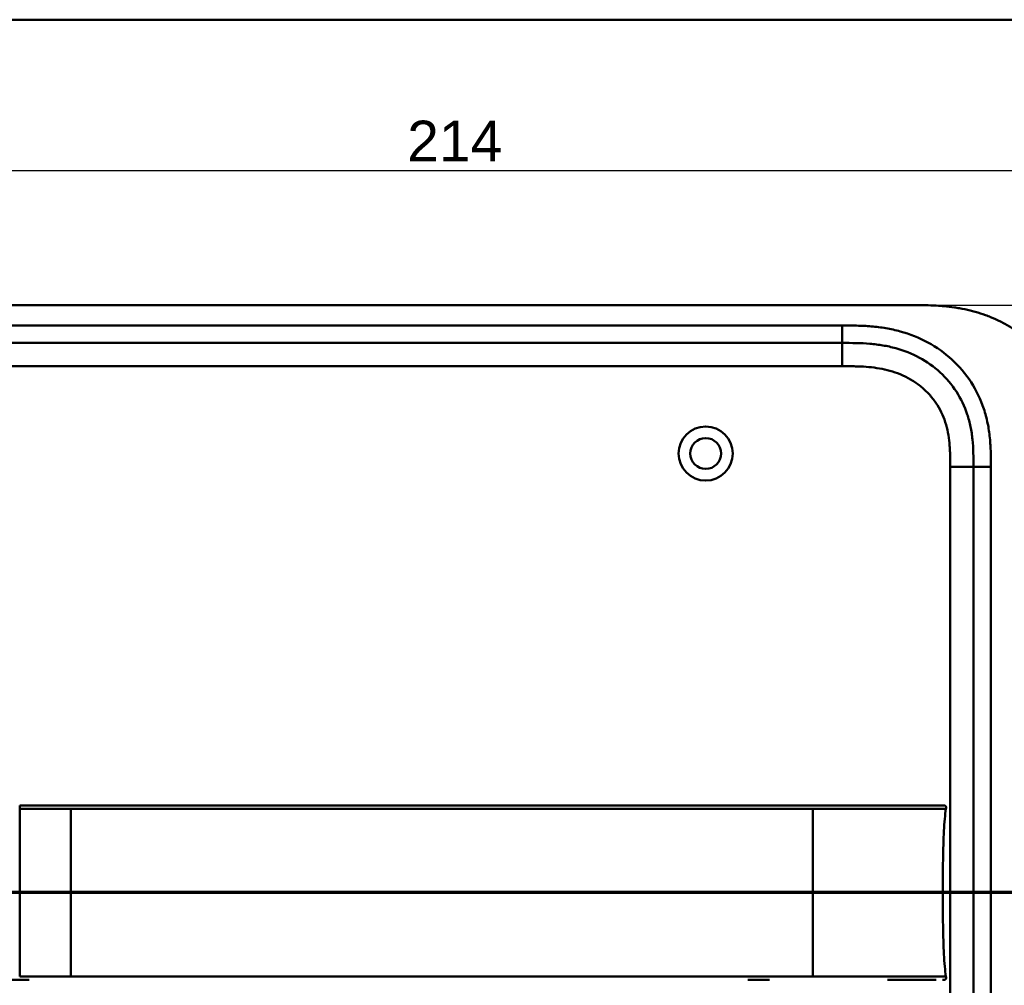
# Model space of a CAD drawing. Header units: millimetres. Extents: x 20 to 833, y 20 to 574.
# Tile 12 of 20: x 119 to 288, y 408 to 574. Entities that reach past the tile are written whole.
import ezdxf

# ---------------------------------------------------------------- set-up
doc = ezdxf.new("R2010")
doc.units = ezdxf.units.MM
doc.header["$LTSCALE"] = 2
for name, color, linetype, lineweight in [('Bemaßungen(DIN)', 7, 'Continuous', 25), ('Schnittansichtslinien(DIN)', 7, 'Continuous', 70), ('Sichtbare Kanten(DIN)', 7, 'Continuous', 50), ('Sichtbare tangentiale Kanten(DIN)', 7, 'Continuous', 50), ('Skizziergeometrie(DIN)', 7, 'Continuous', 50)]:
    doc.layers.add(name, color=color, linetype=linetype, lineweight=lineweight)
doc.styles.add('STANDARD-DIN~0', font='arial.ttf')
doc.dimstyles.new('CAD-LAN', dxfattribs={"dimscale": 2, "dimtxt": 3.5, "dimasz": 2.5, "dimexe": 3.175, "dimexo": 0, "dimgap": 0.8, "dimtad": 1, "dimrnd": 1e-08, "dimtxsty": 'STANDARD-DIN~0', "dimcen": 0.09, "dimdle": 10, "dimclrd": 250, "dimclre": 250, "dimclrt": 250, "dimadec": 0, "dimazin": 2, "dimtfac": 1, "dimtmove": 0, "dimatfit": 3, "dimfxl": 1, "dimtolj": 1, "dimtzin": 0, "dimlwd": 25, "dimlwe": 25, "dimarcsym": 0})

# ---------------------------------------------------------------- blocks, each defined once
blk = doc.blocks.new('Ränder Standardrahmen')
at = {"layer": 'Skizziergeometrie(DIN)', "flags": 128}
blk.add_lwpolyline([(10, 10), (10, 287), (410, 287), (410, 10), (10, 10)], dxfattribs=at)
blk = doc.blocks.new('*D21')
at = {"layer": 'Bemaßungen(DIN)', "color": 250, "linetype": 'Continuous', "lineweight": 25, "true_color": 0x3f3f3f, "transparency": 16777216}
for p, q in [((86.49, 498.14), (86.49, 554.36)), ((300.49, 498.14), (300.49, 554.36)), ((295.49, 548.01), (91.49, 548.01))]:
    blk.add_line(p, q, dxfattribs=at)
at = {"layer": 'Bemaßungen(DIN)', "color": 250, "linetype": 'Continuous', "true_color": 0x3f3f3f, "transparency": 16777216}
for points in [[(91.49, 548.84), (91.49, 547.18), (86.49, 548.01)], [(295.49, 548.84), (295.49, 547.18), (300.49, 548.01)]]:
    blk.add_solid(points, dxfattribs=at)
at = {"layer": 'Defpoints', "color": 0, "linetype": 'Continuous', "transparency": 16777216}
for p in [(86.49, 548.01), (86.49, 498.14), (300.49, 498.14)]:
    blk.add_point(p, dxfattribs=at)
at = {"layer": 'Bemaßungen(DIN)', "color": 250, "linetype": 'Continuous', "lineweight": 25, "true_color": 0x3f3f3f, "transparency": 16777216, "insert": (185.71, 556.64), "char_height": 7, "attachment_point": 1, "style": 'STANDARD-DIN~0'}
blk.add_mtext('\\A1;214', dxfattribs=at)
blk = doc.blocks.new('*D22')
at = {"layer": 'Bemaßungen(DIN)', "color": 250, "linetype": 'Continuous', "lineweight": 25, "true_color": 0x3f3f3f, "transparency": 16777216}
for p, q in [((273.45, 524.92), (354.57, 524.92)), ((348.22, 519.92), (348.22, 284.92)), ((273.45, 279.92), (354.57, 279.92))]:
    blk.add_line(p, q, dxfattribs=at)
at = {"layer": 'Bemaßungen(DIN)', "color": 250, "linetype": 'Continuous', "true_color": 0x3f3f3f, "transparency": 16777216}
for points in [[(347.39, 519.92), (349.06, 519.92), (348.22, 524.92)], [(347.39, 284.92), (349.06, 284.92), (348.22, 279.92)]]:
    blk.add_solid(points, dxfattribs=at)
at = {"layer": 'Defpoints', "color": 0, "linetype": 'Continuous', "transparency": 16777216}
for p in [(273.45, 524.92), (273.45, 279.92), (348.22, 279.92)]:
    blk.add_point(p, dxfattribs=at)
at = {"layer": 'Bemaßungen(DIN)', "color": 250, "linetype": 'Continuous', "lineweight": 25, "true_color": 0x3f3f3f, "transparency": 16777216, "insert": (339.47, 394.61), "char_height": 7, "attachment_point": 1, "rotation": 90, "style": 'STANDARD-DIN~0'}
blk.add_mtext('\\A1;245', dxfattribs=at)
blk = doc.blocks.new('2DTransSchnitt0')
at = {"layer": 'Schnittansichtslinien(DIN)', "linetype": 'Continuous'}
blk.add_line((164.799, 211.968), (26.864, 211.968), dxfattribs=at)

msp = doc.modelspace()

# ---------------------------------------------------------------- linework, layer by layer
at = {"layer": 'Sichtbare Kanten(DIN)'}
for p, q in [((273.4481, 524.9243), (114.5255, 524.9243)), ((260.4485, 518.4243), (115.5251, 518.4243)), ((282.9868, 307.7086), (282.9868, 497.14)), ((119.1965, 438.9371), (119.131, 438.9371)), ((247.9493, 408.9365), (244.2033, 408.9365))]:
    msp.add_line(p, q, dxfattribs=at)
for radius in [4.65, 2.65]:
    msp.add_circle((236.9868, 499.4243), radius, dxfattribs=at)
for points, knots in [([(300.4868, 498.14), (300.4869, 498.6943), (300.4864, 499.8108), (300.4532, 501.2255), (300.3761, 502.6516), (300.2727, 503.7999), (300.077, 505.2392), (299.8629, 506.3913), (299.5145, 507.825), (299.1686, 508.9638), (298.6482, 510.3686), (298.1607, 511.4741), (297.4624, 512.8244), (296.8331, 513.8758), (295.9614, 515.1456), (295.1977, 516.1224), (294.1655, 517.2867), (293.2802, 518.1698), (292.1064, 519.2061), (291.1166, 519.9786), (289.8243, 520.8679), (288.7498, 521.5165), (287.3648, 522.245), (286.2269, 522.7611), (284.7763, 523.3218), (283.5967, 523.703), (282.107, 524.0978), (280.9065, 524.3499), (279.4024, 524.5918), (278.1993, 524.7301), (276.7014, 524.845), (275.2121, 524.9087), (274.0336, 524.9219), (273.4481, 524.9243)], [0.023258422, 0.023258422, 0.023258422, 0.023258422, 0.063955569, 0.104652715, 0.125001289, 0.165698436, 0.186047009, 0.226744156, 0.247092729, 0.287789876, 0.308138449, 0.348835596, 0.369184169, 0.409881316, 0.430229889, 0.470927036, 0.491275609, 0.531972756, 0.552321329, 0.593018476, 0.613367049, 0.654064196, 0.67441277, 0.715109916, 0.73545849, 0.776155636, 0.79650421, 0.837201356, 0.85754993, 0.898247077, 0.91859565, 0.959292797, 0.999989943, 0.999989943, 0.999989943, 0.999989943]), ([(282.9868, 497.14), (282.9868, 497.94), (282.9853, 499.5239), (282.8547, 501.83), (282.5251, 504.0473), (281.7775, 506.8759), (280.2185, 510.1543), (277.3881, 513.497), (273.8041, 516.0397), (270.37, 517.402), (267.4524, 518.0394), (265.1872, 518.316), (262.8501, 518.4231), (261.254, 518.4243), (260.4485, 518.4243)], [0, 0, 0, 0, 0.24350134, 0.48700269, 0.73050403, 0.97400537, 1.46100806, 1.94801074, 2.43501343, 2.92201611, 3.16551746, 3.4090188, 3.65252014, 3.89602232, 3.89602232, 3.89602232, 3.89602232]), ([(268.2155, 438.9371), (267.7856, 438.9371), (267.3451, 438.9371), (266.8953, 438.9371), (264.3644, 438.9371), (261.6234, 438.9371), (258.8823, 438.9371), (256.633, 438.9371), (254.3621, 438.9371), (252.0922, 438.9371), (241.9884, 438.9371), (231.8389, 438.9371), (221.7164, 438.9371), (204.8079, 438.9371), (187.8822, 438.9371), (170.9694, 438.9371), (162.513, 438.9371), (154.0534, 438.9371), (145.5957, 438.9371), (141.3669, 438.9371), (137.1396, 438.9371), (132.91, 438.9371), (130.2458, 438.9371), (127.569, 438.9371), (124.9229, 438.9371), (123.3682, 438.9371), (121.8348, 438.9371), (120.2879, 438.9371), (119.9259, 438.9371), (119.5686, 438.9371), (119.1965, 438.9371)], [4.07565895, 4.07565895, 4.07565895, 4.07565895, 4.22350045, 4.22350045, 4.22350045, 5.05518551, 5.05518551, 5.05518551, 5.73767506, 5.73767506, 5.73767506, 8.77564564, 8.77564564, 8.77564564, 13.85025553, 13.85025553, 13.85025553, 16.38756047, 16.38756047, 16.38756047, 17.65621295, 17.65621295, 17.65621295, 18.45533812, 18.45533812, 18.45533812, 18.92486542, 18.92486542, 18.92486542, 19.03476242, 19.03476242, 19.03476242, 19.03476242]), ([(268.2187, 438.9371), (268.2188, 438.9371), (268.2188, 438.9371), (268.2231, 438.9371), (268.2273, 438.9371), (268.2398, 438.9371), (268.2482, 438.9371), (268.2778, 438.9371), (268.299, 438.9371), (268.3765, 438.9371), (268.4327, 438.9371), (268.7879, 438.9371), (269.0824, 438.9371), (269.5637, 438.9371), (269.7538, 438.9371), (270.0036, 438.9371), (270.0657, 438.9371), (270.1372, 438.9371), (270.1469, 438.9371), (270.1604, 438.9371), (270.1642, 438.9371), (270.1681, 438.9371), (270.1682, 438.9371), (270.1683, 438.9371)], [0, 0, 0, 0, 0.000021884, 0.000021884, 0.001422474, 0.001422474, 0.004223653, 0.004223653, 0.011314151, 0.011314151, 0.030222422, 0.030222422, 0.131115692, 0.131115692, 0.198359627, 0.198359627, 0.22076967, 0.22076967, 0.224271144, 0.224271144, 0.225671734, 0.225671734, 0.225693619, 0.225693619, 0.225693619, 0.225693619]), ([(277.6916, 438.9376), (277.6916, 438.9376), (277.6916, 438.9375), (277.6916, 438.9375), (277.6923, 438.9361), (277.6914, 438.9361), (277.6916, 438.9376), (277.6918, 438.9391), (277.6928, 438.9372), (277.6934, 438.9365), (277.694, 438.9359), (277.6942, 438.9375), (277.6949, 438.9377), (277.6955, 438.9379), (277.6965, 438.9366), (277.6972, 438.9367), (277.6976, 438.9368), (277.6979, 438.9372), (277.6983, 438.9373), (277.6987, 438.9375), (277.6992, 438.9373), (277.6997, 438.9372), (277.7007, 438.9369), (277.7016, 438.937), (277.7026, 438.9372), (277.7036, 438.9373), (277.7048, 438.9371), (277.7059, 438.9371), (277.707, 438.937), (277.7081, 438.9371), (277.7093, 438.9372), (277.7104, 438.9372), (277.7116, 438.9371), (277.7128, 438.9371), (277.714, 438.9371), (277.7152, 438.9371), (277.7163, 438.9371), (277.7175, 438.9372), (277.7187, 438.9371), (277.7199, 438.9371), (277.7211, 438.9371), (277.7223, 438.9371), (277.7236, 438.9371), (277.7248, 438.9371), (277.7261, 438.9371), (277.7273, 438.9371), (277.7286, 438.9371), (277.7299, 438.9371), (277.7312, 438.9371), (277.7324, 438.9371), (277.7337, 438.9371), (277.7351, 438.9371), (277.7364, 438.9371), (277.7378, 438.9371), (277.7391, 438.9371), (277.7542, 438.9371), (277.7543, 438.9371), (276.9043, 438.9371), (276.3119, 438.9371), (275.2645, 438.9371), (273.7545, 438.9371), (272.7375, 438.9371), (271.5232, 438.9371), (270.16, 438.9371)], [0, 0, 0, 0, 0.00251826, 0.00251826, 0.00251826, 0.09494408, 0.09494408, 0.09494408, 0.18736989, 0.18736989, 0.18736989, 0.27979571, 0.27979571, 0.27979571, 0.37222152, 0.37222152, 0.37222152, 0.41843443, 0.41843443, 0.41843443, 0.46464734, 0.46464734, 0.46464734, 0.55707315, 0.55707315, 0.55707315, 0.64949897, 0.64949897, 0.64949897, 0.74192478, 0.74192478, 0.74192478, 0.8343506, 0.8343506, 0.8343506, 0.92677641, 0.92677641, 0.92677641, 1.01920223, 1.01920223, 1.01920223, 1.11162804, 1.11162804, 1.11162804, 1.20405386, 1.20405386, 1.20405386, 1.29647967, 1.29647967, 1.29647967, 1.38890549, 1.38890549, 1.38890549, 1.4813313, 1.4813313, 1.4813313, 2.57155218, 2.57155218, 2.57155218, 3.3314242, 3.3314242, 3.3314242, 3.84324081, 3.84324081, 3.84324081, 3.84324081]), ([(277.7036, 438.9372), (277.7037, 438.9372), (277.7037, 438.9372), (277.7063, 438.9372), (277.7089, 438.9372), (277.7149, 438.9372), (277.7183, 438.9372), (277.728, 438.9372), (277.7342, 438.9372), (277.746, 438.9372), (277.7517, 438.9372), (277.7572, 438.9371)], [0, 0, 0, 0, 0.00001783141, 0.00001783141, 0.00077949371, 0.00077949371, 0.0018252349, 0.0018252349, 0.00376158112, 0.00376158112, 0.00561209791, 0.00561209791, 0.00561209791, 0.00561209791]), ([(277.71, 438.9372), (277.7101, 438.9372), (277.7102, 438.9372), (277.7104, 438.9372), (277.7106, 438.9372), (277.711, 438.9372), (277.7113, 438.9372), (277.7122, 438.9372), (277.7128, 438.9372), (277.7177, 438.9372), (277.7219, 438.9372), (277.7332, 438.9372), (277.7397, 438.9372), (277.747, 438.9371), (277.7484, 438.9371), (277.7498, 438.9371)], [0, 0, 0, 0, 0.00002221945, 0.00002221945, 0.00006665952, 0.00006665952, 0.00015554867, 0.00015554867, 0.00033339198, 0.00033339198, 0.00163428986, 0.00163428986, 0.00416480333, 0.00416480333, 0.00478012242, 0.00478012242, 0.00478012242, 0.00478012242]), ([(277.717, 438.9371), (277.7171, 438.9371), (277.7171, 438.9371), (277.7174, 438.9371), (277.7176, 438.9371), (277.7183, 438.9371), (277.7188, 438.9371), (277.7202, 438.9371), (277.7211, 438.9371), (277.7238, 438.9371), (277.7254, 438.9371), (277.7285, 438.9371), (277.7299, 438.9371), (277.7337, 438.9371), (277.736, 438.9371), (277.7395, 438.9371), (277.7408, 438.9371), (277.7421, 438.9371)], [0, 0, 0, 0, 0.00001115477, 0.00001115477, 0.00008257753, 0.00008257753, 0.00022559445, 0.00022559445, 0.00051249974, 0.00051249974, 0.00108797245, 0.00108797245, 0.00166056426, 0.00166056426, 0.00279150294, 0.00279150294, 0.00357330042, 0.00357330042, 0.00357330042, 0.00357330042]), ([(277.7206, 423.9365), (277.7206, 427.7732), (277.7647, 431.5876), (277.9154, 434.5361), (277.9922, 436.0382), (278.0986, 437.3198), (278.2554, 438.3263)], [0, 0, 0, 0, 0.308885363, 0.308885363, 0.308885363, 0.4662495, 0.4662495, 0.4662495, 0.4662495]), ([(277.7421, 438.9371), (277.7424, 438.9371), (277.7425, 438.9371), (277.7429, 438.9371), (277.743, 438.9371), (277.7435, 438.9371), (277.7438, 438.9371), (277.7444, 438.9371), (277.7448, 438.9371), (277.7479, 438.9371), (277.7498, 438.9371), (277.7546, 438.9371), (277.7564, 438.9371), (277.762, 438.9371), (277.7646, 438.9371), (277.7775, 438.9371), (277.7808, 438.9371), (277.7876, 438.9371), (277.7902, 438.937), (277.796, 438.937), (277.7992, 438.937), (277.8095, 438.9369), (277.8171, 438.9368), (277.8397, 438.9364), (277.8552, 438.936), (277.9321, 438.9328), (277.9945, 438.9267), (278.0833, 438.9009), (278.1124, 438.8893), (278.1659, 438.8584), (278.1907, 438.8385), (278.2313, 438.7916), (278.2475, 438.7642), (278.2703, 438.7069), (278.2774, 438.6764), (278.2854, 438.6156), (278.2864, 438.5848), (278.2837, 438.4778), (278.2711, 438.4019), (278.2593, 438.3264)], [0, 0, 0, 0, 0.000286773, 0.000286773, 0.000859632, 0.000859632, 0.002005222, 0.002005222, 0.004296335, 0.004296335, 0.022625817, 0.022625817, 0.031792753, 0.031792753, 0.041090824, 0.041090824, 0.04341208, 0.04341208, 0.044565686, 0.044565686, 0.045719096, 0.045719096, 0.048030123, 0.048030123, 0.052621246, 0.052621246, 0.071137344, 0.071137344, 0.080378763, 0.080378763, 0.08967939, 0.08967939, 0.098967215, 0.098967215, 0.108192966, 0.108192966, 0.11738064, 0.11738064, 0.140309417, 0.140309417, 0.140309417, 0.140309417]), ([(277.7206, 423.9365), (277.7206, 420.0997), (277.7647, 416.2852), (277.9154, 413.3367), (277.9922, 411.835), (278.0986, 410.5537), (278.2553, 409.5473)], [0, 0, 0, 0, 0.308890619, 0.308890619, 0.308890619, 0.466215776, 0.466215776, 0.466215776, 0.466215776]), ([(278.2592, 409.5472), (278.2752, 409.4447), (278.2939, 409.3399), (278.2794, 409.2103), (278.2743, 409.1839), (278.2596, 409.1383), (278.251, 409.1184), (278.2299, 409.0819), (278.2174, 409.065), (278.1887, 409.0347), (278.1725, 409.0213), (278.1201, 408.9865), (278.0798, 408.9706), (277.9989, 408.9498), (277.9574, 408.9442), (277.8971, 408.9394), (277.8783, 408.9385), (277.8452, 408.9373), (277.8308, 408.937), (277.812, 408.9367), (277.807, 408.9367), (277.7978, 408.9366), (277.7935, 408.9366), (277.7862, 408.9365), (277.7832, 408.9365), (277.7707, 408.9365), (277.7672, 408.9365), (277.7581, 408.9365), (277.7558, 408.9365), (277.7501, 408.9365), (277.7481, 408.9365), (277.7449, 408.9365), (277.7444, 408.9365), (277.7433, 408.9365), (277.7432, 408.9365), (277.7422, 408.9365), (277.7421, 408.9365), (277.7419, 408.9365), (277.7419, 408.9365), (277.7417, 408.9365)], [0, 0, 0, 0, 0.031127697, 0.031127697, 0.039115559, 0.039115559, 0.045517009, 0.045517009, 0.051765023, 0.051765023, 0.058012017, 0.058012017, 0.070632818, 0.070632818, 0.083103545, 0.083103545, 0.088763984, 0.088763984, 0.093022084, 0.093022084, 0.094582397, 0.094582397, 0.096154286, 0.096154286, 0.097721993, 0.097721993, 0.104095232, 0.104095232, 0.116528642, 0.116528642, 0.135146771, 0.135146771, 0.138637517, 0.138637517, 0.140189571, 0.140189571, 0.140286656, 0.140286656, 0.140336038, 0.140336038, 0.140336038, 0.140336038]), ([(120.7448, 408.9365), (120.7446, 408.9365), (120.7445, 408.9365), (120.7439, 408.9365), (120.7436, 408.9365), (120.7426, 408.9365), (120.7419, 408.9365), (120.7398, 408.9365), (120.7384, 408.9365), (120.7342, 408.9365), (120.7314, 408.9365), (120.7231, 408.9365), (120.7176, 408.9365), (120.7009, 408.9365), (120.6898, 408.9365), (120.6541, 408.9365), (120.6295, 408.9365), (120.5393, 408.9365), (120.4738, 408.9365), (120.0587, 408.9365), (119.7095, 408.9365), (118.9854, 408.9364), (118.6133, 408.9367), (117.8898, 408.9402), (117.5474, 408.9428), (117.2023, 408.9465)], [0, 0, 0, 0, 0.000052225, 0.000052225, 0.00015665, 0.00015665, 0.000365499, 0.000365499, 0.000783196, 0.000783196, 0.001618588, 0.001618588, 0.003289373, 0.003289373, 0.006630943, 0.006630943, 0.014030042, 0.014030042, 0.033761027, 0.033761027, 0.138998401, 0.138998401, 0.252205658, 0.252205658, 0.356983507, 0.356983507, 0.356983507, 0.356983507]), ([(275.2989, 408.9365), (274.7844, 408.9365), (274.3244, 408.9365), (273.7553, 408.9365), (273.7552, 408.9365), (273.7551, 408.9365), (273.755, 408.9365), (273.7547, 408.9365), (273.7545, 408.9365), (273.7536, 408.9365), (273.7528, 408.9365), (273.7362, 408.9365), (273.7204, 408.9365), (273.6832, 408.9365), (273.6619, 408.9365), (273.5834, 408.9365), (273.5257, 408.9365), (273.3116, 408.9365), (273.1513, 408.9365), (272.9318, 408.9365), (272.8764, 408.9365), (271.6887, 408.9365), (270.3367, 408.9365), (268.6945, 408.9365), (268.5143, 408.9365), (268.2983, 408.9365), (268.2642, 408.9365), (268.2268, 408.9365), (268.2235, 408.9365), (268.22, 408.9365), (268.2198, 408.9365), (268.2193, 408.9365), (268.2192, 408.9365), (268.219, 408.9365), (268.2189, 408.9365), (268.2188, 408.9365), (268.2187, 408.9365), (268.2187, 408.9365)], [0, 0, 0, 0, 0.28884341, 0.28884341, 0.28885548, 0.28885548, 0.28890375, 0.28890375, 0.28900029, 0.28900029, 0.28938644, 0.28938644, 0.29720609, 0.29720609, 0.3076323, 0.3076323, 0.33543646, 0.33543646, 0.40959904, 0.40959904, 0.43431367, 0.43431367, 0.93521872, 0.93521872, 0.99622423, 0.99622423, 1.00766078, 1.00766078, 1.00873295, 1.00873295, 1.00882949, 1.00882949, 1.00887776, 1.00887776, 1.0089019, 1.0089019, 1.00891396, 1.00891396, 1.00891396, 1.00891396]), ([(276.5694, 408.9365), (276.5694, 408.9365), (276.5694, 408.9365), (276.5693, 408.9365), (276.5692, 408.9365), (276.5691, 408.9365), (276.5689, 408.9365), (276.5684, 408.9365), (276.568, 408.9365), (276.5666, 408.9365), (276.5657, 408.9365), (276.5632, 408.9365), (276.5615, 408.9365), (276.5417, 408.9365), (276.5234, 408.9365), (276.4799, 408.9365), (276.4546, 408.9365), (276.3601, 408.9365), (276.288, 408.9365), (276.1117, 408.9365), (276.0047, 408.9365), (275.8537, 408.9365), (275.8153, 408.9365), (275.6782, 408.9365), (275.5759, 408.9365), (275.4289, 408.9365), (275.3883, 408.9365), (275.3314, 408.9365), (275.3159, 408.9365), (275.2997, 408.9365), (275.2993, 408.9365), (275.2989, 408.9365), (275.2989, 408.9365), (275.2989, 408.9365)], [0, 0, 0, 0, 0.000028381, 0.000028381, 0.000085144, 0.000085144, 0.000198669, 0.000198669, 0.000652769, 0.000652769, 0.00156097, 0.00156097, 0.003285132, 0.003285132, 0.021676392, 0.021676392, 0.04619826, 0.04619826, 0.111597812, 0.111597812, 0.198808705, 0.198808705, 0.227872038, 0.227872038, 0.300542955, 0.300542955, 0.327789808, 0.327789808, 0.338007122, 0.338007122, 0.338246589, 0.338246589, 0.33826078, 0.33826078, 0.33826078, 0.33826078]), ([(277.8516, 408.9376), (277.8253, 408.936), (277.7989, 408.9354), (277.752, 408.9349), (277.7313, 408.935), (277.7051, 408.9352), (277.6991, 408.9353), (277.6929, 408.9353), (277.6926, 408.9353), (277.6922, 408.9353), (277.692, 408.9353), (277.6918, 408.9353)], [0.159826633, 0.159826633, 0.159826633, 0.159826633, 0.1677479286, 0.1677479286, 0.1740162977, 0.1740162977, 0.1758965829, 0.1758965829, 0.175984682, 0.175984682, 0.176039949, 0.176039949, 0.176039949, 0.176039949]), ([(277.7571, 408.9365), (277.7532, 408.9364), (277.7493, 408.9364), (277.7324, 408.9364), (277.7184, 408.9364), (277.7041, 408.9364), (277.704, 408.9364), (277.7037, 408.9364), (277.7036, 408.9364), (277.7035, 408.9364), (277.7035, 408.9364), (277.7035, 408.9364)], [0.10636808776, 0.10636808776, 0.10636808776, 0.10636808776, 0.10766244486, 0.10766244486, 0.11187808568, 0.11187808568, 0.11193288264, 0.11193288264, 0.11195343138, 0.11195343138, 0.11196498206, 0.11196498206, 0.11196498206, 0.11196498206]), ([(277.7497, 408.9365), (277.7439, 408.9364), (277.7377, 408.9364), (277.7281, 408.9364), (277.7256, 408.9364), (277.7204, 408.9364), (277.7176, 408.9364), (277.7137, 408.9364), (277.7125, 408.9364), (277.711, 408.9364), (277.7108, 408.9364), (277.7103, 408.9364), (277.7102, 408.9364), (277.71, 408.9364), (277.7099, 408.9364), (277.7099, 408.9364)], [0.09549746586, 0.09549746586, 0.09549746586, 0.09549746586, 0.09806839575, 0.09806839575, 0.09893664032, 0.09893664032, 0.09978859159, 0.09978859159, 0.10014190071, 0.10014190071, 0.10023007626, 0.10023007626, 0.1002741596, 0.1002741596, 0.10028518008, 0.10028518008, 0.10028518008, 0.10028518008])]:
    msp.add_open_spline(points, degree=3, knots=knots, dxfattribs=at)
for points in [[(277.6914, 438.9377), (277.6926, 438.9377), (277.6937, 438.9377), (277.6948, 438.9377)], [(277.6914, 438.9372), (277.6915, 438.9371), (277.6915, 438.9371), (277.6916, 438.9371)], [(277.6952, 438.9377), (277.7166, 438.9376), (277.7387, 438.9375), (277.7613, 438.9371)]]:
    msp.add_open_spline(points, degree=3, dxfattribs=at)
msp.add_rational_spline([(278.2553, 409.5473), (278.2554, 409.5473), (278.2555, 409.5473), (278.2556, 409.5473), (278.258, 409.5473), (278.2591, 409.5472), (278.2592, 409.5472)], [1, 1, 1, 1, 1.08010131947, 1.12345282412, 1.13005451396], degree=3, knots=[0, 0, 0, 0, 0.005671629, 0.005671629, 0.005671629, 0.11634156, 0.11634156, 0.11634156, 0.11634156], dxfattribs=at)
at = {"layer": 'Sichtbare tangentiale Kanten(DIN)'}
for p, q in [((115.5251, 521.4243), (260.4485, 521.4243)), ((260.4485, 518.4243), (260.4485, 521.4243)), ((260.4488, 514.4243), (260.4488, 518.4243)), ((260.4488, 514.4243), (115.5248, 514.4243)), ((278.9868, 307.7086), (278.9868, 497.1399)), ((278.9868, 497.1399), (282.9868, 497.1399)), ((285.9868, 497.14), (282.9868, 497.14)), ((285.9868, 497.14), (285.9868, 307.7086)), ((119.1376, 438.3266), (119.1305, 438.3266)), ((127.9188, 423.9365), (255.3923, 423.9365))]:
    msp.add_line(p, q, dxfattribs=at)
for points, knots in [([(260.4485, 521.4243), (261.254, 521.4243), (262.9009, 521.4234), (265.4246, 521.3096), (267.9468, 521.0027), (271.2635, 520.2801), (275.2421, 518.7059), (279.4334, 515.7346), (282.7665, 511.8021), (284.6044, 507.9333), (285.4713, 504.6438), (285.8449, 502.1207), (285.9859, 499.587), (285.9869, 497.94), (285.9868, 497.14)], [0, 0, 0, 0, 0.24350278, 0.48700412, 0.73050547, 0.97400681, 1.46100949, 1.94801218, 2.43501487, 2.92201755, 3.16551889, 3.40902024, 3.65252158, 3.89602292, 3.89602292, 3.89602292, 3.89602292]), ([(278.9868, 497.1399), (278.9868, 497.3752), (278.9868, 497.6106), (278.9863, 497.8459), (278.986, 497.9897), (278.9852, 498.1334), (278.9841, 498.2771), (278.9836, 498.349), (278.983, 498.4209), (278.9823, 498.4928), (278.9809, 498.6365), (278.9789, 498.7802), (278.9763, 498.9239), (278.9749, 499.0001), (278.9734, 499.0763), (278.9717, 499.1525), (278.97, 499.2287), (278.968, 499.3048), (278.9659, 499.381), (278.9616, 499.5333), (278.9566, 499.6856), (278.9501, 499.8436), (278.9375, 500.1518), (278.9215, 500.446), (278.8993, 500.7506), (278.8988, 500.7581), (278.8982, 500.7656), (278.8977, 500.7731), (278.8522, 501.3899), (278.786, 501.979), (278.6896, 502.5681), (278.6882, 502.5769), (278.6867, 502.5858), (278.6853, 502.5947), (278.5871, 503.1885), (278.4583, 503.7756), (278.2923, 504.3535), (278.2911, 504.3578), (278.2899, 504.362), (278.2887, 504.3662), (278.1192, 504.9545), (277.9096, 505.5375), (277.6627, 506.0967), (277.4134, 506.6612), (277.12, 507.2151), (276.7909, 507.7399), (276.4598, 508.2678), (276.0867, 508.776), (275.6825, 509.2506), (275.2773, 509.7263), (274.8331, 510.1772), (274.3637, 510.5912), (273.8958, 511.0039), (273.3969, 511.3853), (272.8762, 511.7303), (272.3564, 512.0748), (271.8117, 512.3851), (271.2525, 512.6578), (270.6935, 512.9304), (270.1127, 513.169), (269.5262, 513.3702), (269.5228, 513.3713), (269.5194, 513.3725), (269.516, 513.3737), (268.9364, 513.5721), (268.34, 513.738), (267.7408, 513.8721), (267.7355, 513.8733), (267.7301, 513.8745), (267.7248, 513.8757), (267.1352, 514.0071), (266.5429, 514.1081), (265.9428, 514.1855), (265.9335, 514.1867), (265.9243, 514.1879), (265.915, 514.1891), (265.3219, 514.2648), (264.734, 514.3166), (264.1167, 514.3527), (264.1093, 514.3531), (264.1019, 514.3535), (264.0945, 514.354), (263.789, 514.3716), (263.4948, 514.3843), (263.1935, 514.3942), (262.8836, 514.4044), (262.5751, 514.4111), (262.2674, 514.4156), (261.6589, 514.4244), (261.0536, 514.4244), (260.4488, 514.4243)], [0, 0, 0, 0, 0.07060207, 0.07060207, 0.07060207, 0.11373454, 0.11373454, 0.11373454, 0.13530078, 0.13530078, 0.13530078, 0.17843325, 0.17843325, 0.17843325, 0.20129346, 0.20129346, 0.20129346, 0.22415366, 0.22415366, 0.22415366, 0.26987408, 0.26987408, 0.26987408, 0.35911937, 0.35911937, 0.35911937, 0.36131491, 0.36131491, 0.36131491, 0.54166811, 0.54166811, 0.54166811, 0.54438603, 0.54438603, 0.54438603, 0.72618446, 0.72618446, 0.72618446, 0.72751094, 0.72751094, 0.72751094, 0.91259961, 0.91259961, 0.91259961, 1.09946464, 1.09946464, 1.09946464, 1.28744241, 1.28744241, 1.28744241, 1.47585283, 1.47585283, 1.47585283, 1.66365172, 1.66365172, 1.66365172, 1.85112331, 1.85112331, 1.85112331, 2.0385317, 2.0385317, 2.0385317, 2.03961629, 2.03961629, 2.03961629, 2.22474234, 2.22474234, 2.22474234, 2.22639223, 2.22639223, 2.22639223, 2.40854299, 2.40854299, 2.40854299, 2.41135265, 2.41135265, 2.41135265, 2.59141614, 2.59141614, 2.59141614, 2.59357867, 2.59357867, 2.59357867, 2.68283781, 2.68283781, 2.68283781, 2.77462091, 2.77462091, 2.77462091, 2.95612724, 2.95612724, 2.95612724, 2.95612724]), ([(119.1965, 438.9371), (119.1663, 438.9371), (119.1422, 438.8874), (119.1364, 438.6996), (119.1332, 438.5986), (119.1351, 438.4686), (119.1376, 438.3266)], [0, 0, 0, 0, 0.6504188, 0.6504188, 0.6504188, 1, 1, 1, 1]), ([(127.9188, 438.3263), (127.7543, 438.3263), (127.5882, 438.3263), (127.4237, 438.3263), (127.2211, 438.3263), (127.0193, 438.3263), (126.7987, 438.3264), (126.3994, 438.3264), (126.0523, 438.3265), (125.7143, 438.3265), (125.6868, 438.3265), (125.6562, 438.3265), (125.6246, 438.3265), (125.2691, 438.3265), (124.9382, 438.3265), (124.6016, 438.3264), (124.2374, 438.3264), (123.8768, 438.3264), (123.5139, 438.3263), (123.152, 438.3263), (122.7911, 438.3262), (122.4361, 438.3262), (122.3315, 438.3262), (122.2246, 438.3262), (122.1166, 438.3262), (121.8554, 438.3262), (121.5979, 438.3262), (121.3382, 438.3262), (120.9684, 438.3263), (120.6021, 438.3263), (120.2353, 438.3264), (119.8665, 438.3264), (119.499, 438.3265), (119.1376, 438.3266)], [0, 0, 0, 0, 0.049368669, 0.049368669, 0.049368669, 0.110141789, 0.110141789, 0.110141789, 0.220143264, 0.220143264, 0.220143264, 0.2290985, 0.2290985, 0.2290985, 0.329989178, 0.329989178, 0.329989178, 0.439161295, 0.439161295, 0.439161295, 0.548038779, 0.548038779, 0.548038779, 0.580098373, 0.580098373, 0.580098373, 0.657687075, 0.657687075, 0.657687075, 0.768181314, 0.768181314, 0.768181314, 0.87925552, 0.87925552, 0.87925552, 0.87925552]), ([(223.5247, 438.3263), (204.9457, 438.3263), (186.3511, 438.3263), (167.7767, 438.3263), (155.6419, 438.3263), (143.5085, 438.3264), (131.3738, 438.3263), (130.2223, 438.3263), (129.0707, 438.3263), (127.9188, 438.3263)], [3.18678775, 3.18678775, 3.18678775, 3.18678775, 8.76053769, 8.76053769, 8.76053769, 12.40191941, 12.40191941, 12.40191941, 12.74746294, 12.74746294, 12.74746294, 12.74746294]), ([(255.3923, 438.3264), (254.0643, 438.3264), (252.7362, 438.3263), (251.4082, 438.3263), (250.8588, 438.3263), (250.3095, 438.3263), (249.7601, 438.3263), (248.983, 438.3263), (248.2059, 438.3263), (247.4287, 438.3263), (247.0177, 438.3263), (246.6066, 438.3263), (246.1956, 438.3263), (245.2783, 438.3263), (244.3611, 438.3263), (243.4438, 438.3263), (236.8041, 438.3264), (230.1644, 438.3258), (223.5247, 438.3263)], [0.00000001, 0.00000001, 0.00000001, 0.00000001, 0.39841273, 0.39841273, 0.39841273, 0.55746749, 0.55746749, 0.55746749, 0.79636625, 0.79636625, 0.79636625, 0.91343211, 0.91343211, 0.91343211, 1.19486152, 1.19486152, 1.19486152, 3.18678775, 3.18678775, 3.18678775, 3.18678775]), ([(119.1305, 423.9365), (120.4847, 423.9365), (121.8666, 423.9365), (123.4262, 423.9365), (124.9857, 423.9365), (126.4529, 423.9365), (127.9188, 423.9365)], [0, 0, 0, 0, 0.440383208, 0.440383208, 0.440383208, 0.880766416, 0.880766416, 0.880766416, 0.880766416]), ([(255.3923, 423.9365), (256.462, 423.9365), (257.5328, 423.9365), (258.6747, 423.9365), (259.8165, 423.9365), (260.8191, 423.9365), (261.6826, 423.9365), (263.4094, 423.9365), (264.8147, 423.9365), (266.1375, 423.9365), (271.4287, 423.9365), (275.0514, 423.9365), (276.665, 423.9365), (277.0684, 423.9365), (277.3514, 423.9365), (277.5262, 423.9365), (277.6136, 423.9365), (277.6756, 423.9365), (277.7038, 423.9365), (277.7319, 423.9365), (277.7256, 423.9365), (277.7206, 423.9365)], [0, 0, 0, 0, 0.24064759, 0.24064759, 0.24064759, 0.48129519, 0.48129519, 0.48129519, 0.96259037, 0.96259037, 0.96259037, 2.88777112, 2.88777112, 2.88777112, 3.3690663, 3.3690663, 3.3690663, 3.60971389, 3.60971389, 3.60971389, 3.85036149, 3.85036149, 3.85036149, 3.85036149]), ([(127.9188, 409.5473), (127.7496, 409.5473), (127.5792, 409.5473), (127.4099, 409.5473), (127.2118, 409.5473), (127.0143, 409.5473), (126.7985, 409.5472), (126.3986, 409.5472), (126.0512, 409.5471), (125.7123, 409.5471), (125.6794, 409.5471), (125.6428, 409.5471), (125.6052, 409.5471), (125.2562, 409.5471), (124.9307, 409.5471), (124.5994, 409.5472), (124.2345, 409.5472), (123.8731, 409.5472), (123.5096, 409.5473), (123.1474, 409.5473), (122.7863, 409.5474), (122.4294, 409.5474), (122.2914, 409.5474), (122.1502, 409.5474), (122.0092, 409.5474), (121.7833, 409.5474), (121.5603, 409.5474), (121.3343, 409.5474), (120.963, 409.5473), (120.596, 409.5473), (120.225, 409.5472), (119.8628, 409.5472), (119.4979, 409.547), (119.1468, 409.547), (119.1374, 409.547), (119.1342, 409.547), (119.1305, 409.547)], [0, 0, 0, 0, 0.050780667, 0.050780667, 0.050780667, 0.110202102, 0.110202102, 0.110202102, 0.220276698, 0.220276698, 0.220276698, 0.230952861, 0.230952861, 0.230952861, 0.330229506, 0.330229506, 0.330229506, 0.439580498, 0.439580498, 0.439580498, 0.548541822, 0.548541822, 0.548541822, 0.590634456, 0.590634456, 0.590634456, 0.6580998, 0.6580998, 0.6580998, 0.768905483, 0.768905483, 0.768905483, 0.877084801, 0.877084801, 0.877084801, 0.879974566, 0.879974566, 0.879974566, 0.879974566]), ([(223.5247, 409.5473), (196.9672, 409.5473), (170.4098, 409.5472), (143.8523, 409.5473), (142.4743, 409.5473), (141.0963, 409.5473), (139.7183, 409.5473), (138.4408, 409.5473), (137.1633, 409.5473), (135.8858, 409.5473), (133.2302, 409.5473), (130.5745, 409.5472), (127.9188, 409.5473)], [3.18679004, 3.18679004, 3.18679004, 3.18679004, 11.15409943, 11.15409943, 11.15409943, 11.57114872, 11.57114872, 11.57114872, 11.95075591, 11.95075591, 11.95075591, 12.74746294, 12.74746294, 12.74746294, 12.74746294]), ([(255.3923, 409.5472), (254.0643, 409.5472), (252.7362, 409.5473), (251.4082, 409.5473), (250.8561, 409.5473), (250.3039, 409.5473), (249.7518, 409.5473), (248.9774, 409.5473), (248.2031, 409.5473), (247.4287, 409.5473), (247.0165, 409.5473), (246.6042, 409.5473), (246.192, 409.5473), (245.2759, 409.5473), (244.3599, 409.5473), (243.4438, 409.5473), (236.8041, 409.5472), (230.1644, 409.5478), (223.5247, 409.5473)], [0, 0, 0, 0, 0.3984119, 0.3984119, 0.3984119, 0.55836102, 0.55836102, 0.55836102, 0.7963648, 0.7963648, 0.7963648, 0.91378516, 0.91378516, 0.91378516, 1.19486018, 1.19486018, 1.19486018, 3.18679004, 3.18679004, 3.18679004, 3.18679004])]:
    msp.add_open_spline(points, degree=3, knots=knots, dxfattribs=at)
for points, degree in [([(119.1305, 423.9371), (119.1305, 427.4118), (119.1305, 430.8865), (119.1305, 434.0365), (119.1305, 436.5372), (119.1305, 438.3266)], 5), ([(127.9188, 438.3263), (127.9188, 436.5369), (127.9188, 434.0362), (127.9188, 430.8863), (127.9188, 427.4117), (127.9188, 423.9371)], 5), ([(255.3923, 438.3263), (255.3923, 436.537), (255.3923, 434.0363), (255.3923, 430.8861), (255.3923, 427.4113), (255.3923, 423.9365)], 5), ([(114.2264, 423.9365), (115.7398, 423.9365), (117.3503, 423.9365), (119.1305, 423.9365)], 3), ([(119.1305, 423.9365), (119.1305, 420.4618), (119.1305, 416.9871), (119.1305, 413.8371), (119.1305, 411.3364), (119.1305, 409.547)], 5), ([(127.9188, 409.5473), (127.9188, 411.3367), (127.9188, 413.8374), (127.9188, 416.9873), (127.9188, 420.4619), (127.9188, 423.9365)], 5), ([(255.3923, 409.5473), (255.3923, 411.3367), (255.3923, 413.8374), (255.3923, 416.9873), (255.3923, 420.4619), (255.3923, 423.9365)], 5)]:
    msp.add_open_spline(points, degree=degree, dxfattribs=at)
for points, weights, knots in [([(278.2593, 438.3264), (278.2594, 438.3264), (278.258, 438.3265), (278.2547, 438.3266), (278.2462, 438.3266), (278.225, 438.3264), (278.19, 438.3263), (278.138, 438.3261), (278.0533, 438.3262), (277.9333, 438.3264), (277.8526, 438.3266), (277.7553, 438.3268), (277.6411, 438.3269), (277.3004, 438.3274), (276.8027, 438.3278), (276.1436, 438.3283), (275.7887, 438.3285), (275.3873, 438.3287), (274.9399, 438.3289), (274.4863, 438.3291), (273.9864, 438.3292), (273.4414, 438.3292), (273.368, 438.3292), (273.2937, 438.3292), (273.2186, 438.3292), (272.7379, 438.3292), (272.225, 438.3292), (271.681, 438.3291), (271.0545, 438.3289), (270.388, 438.3288), (269.683, 438.3285), (268.9858, 438.3283), (268.2518, 438.3281), (267.481, 438.3278), (266.7364, 438.3276), (265.9568, 438.3273), (265.1399, 438.3271), (264.858, 438.327), (264.5714, 438.327), (264.2797, 438.3269), (264.167, 438.3269), (264.0535, 438.3269), (263.9392, 438.3268), (263.5451, 438.3267), (263.1412, 438.3267), (262.7263, 438.3266), (262.3311, 438.3266), (261.9247, 438.3265), (261.5057, 438.3265), (261.1114, 438.3264), (260.704, 438.3264), (260.281, 438.3264), (259.8903, 438.3263), (259.4832, 438.3263), (259.0551, 438.3263), (258.6716, 438.3263), (258.2654, 438.3263), (257.8294, 438.3263), (257.4632, 438.3263), (257.0619, 438.3263), (256.6048, 438.3263), (256.3125, 438.3263), (255.9721, 438.3263), (255.3923, 438.3263)], [1.13005371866, 1.13784194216, 1.09449070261, 1, 1.01564352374, 1.01564352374, 1, 1.00924441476, 1.00924441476, 1, 1.00150609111, 1.00150609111, 1, 1.00280370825, 1.00280370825, 1, 0.999526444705, 0.999526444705, 1, 0.999153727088, 0.999153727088, 1, 0.999983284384, 0.999983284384, 1, 0.999331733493, 0.999331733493, 1, 0.999344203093, 0.999344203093, 1, 0.999922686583, 0.999922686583, 1, 1.00094812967, 1.00094812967, 1, 1.00026108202, 1.00026108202, 1, 1.00005099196, 1.00005099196, 1, 1.00084821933, 1.00084821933, 1, 1.00131563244, 1.00131563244, 1, 1.00209471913, 1.00209471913, 1, 1.00365509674, 1.00365509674, 1, 1.00586622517, 1.00586622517, 1, 1.01725442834, 1.01725442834, 1, 1.18725223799, 1.18725223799, 1], [0.11634103, 0.11634103, 0.11634103, 0.11634103, 0.24689215, 0.24689215, 0.24689215, 0.48536654, 0.48536654, 0.48536654, 0.77973673, 0.77973673, 0.77973673, 0.96449694, 0.96449694, 0.96449694, 1.46283006, 1.46283006, 1.46283006, 1.71454508, 1.71454508, 1.71454508, 1.96377332, 1.96377332, 1.96377332, 1.99700179, 1.99700179, 1.99700179, 2.20977129, 2.20977129, 2.20977129, 2.45521937, 2.45521937, 2.45521937, 2.70224381, 2.70224381, 2.70224381, 2.94985386, 2.94985386, 2.94985386, 3.03863113, 3.03863113, 3.03863113, 3.07332884, 3.07332884, 3.07332884, 3.19662312, 3.19662312, 3.19662312, 3.31977087, 3.31977087, 3.31977087, 3.44275418, 3.44275418, 3.44275418, 3.56555254, 3.56555254, 3.56555254, 3.68819301, 3.68819301, 3.68819301, 3.81066732, 3.81066732, 3.81066732, 3.931916, 3.931916, 3.931916, 3.931916]), ([(278.2592, 409.5472), (278.2593, 409.5471), (278.2579, 409.5471), (278.2546, 409.547), (278.2461, 409.5469), (278.2249, 409.5472), (278.1899, 409.5473), (278.1379, 409.5475), (278.053, 409.5474), (277.9329, 409.5471), (277.8522, 409.547), (277.7551, 409.5468), (277.641, 409.5467), (277.3003, 409.5462), (276.8026, 409.5458), (276.1435, 409.5453), (275.7886, 409.5451), (275.3872, 409.5448), (274.9398, 409.5447), (274.4862, 409.5445), (273.9863, 409.5444), (273.4414, 409.5444), (273.3679, 409.5444), (273.2937, 409.5444), (273.2186, 409.5444), (272.7379, 409.5444), (272.225, 409.5444), (271.6809, 409.5445), (271.0544, 409.5446), (270.388, 409.5448), (269.683, 409.545), (268.9858, 409.5453), (268.2518, 409.5455), (267.481, 409.5458), (266.7364, 409.546), (265.9568, 409.5462), (265.1399, 409.5465), (264.8589, 409.5465), (264.5732, 409.5466), (264.2825, 409.5467), (264.1688, 409.5467), (264.0544, 409.5467), (263.9391, 409.5468), (263.5451, 409.5468), (263.1411, 409.5469), (262.7263, 409.547), (262.3311, 409.547), (261.9247, 409.5471), (261.5056, 409.5471), (261.1114, 409.5472), (260.704, 409.5472), (260.281, 409.5472), (259.8903, 409.5473), (259.4832, 409.5473), (259.0551, 409.5473), (258.6716, 409.5473), (258.2654, 409.5473), (257.8294, 409.5473), (257.4632, 409.5473), (257.0619, 409.5473), (256.6048, 409.5473), (256.3125, 409.5473), (255.9721, 409.5473), (255.3923, 409.5472)], [1.13005451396, 1.13784212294, 1.09449061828, 1, 1.01564349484, 1.01564349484, 1, 1.00925616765, 1.00925616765, 1, 1.00150118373, 1.00150118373, 1, 1.00280379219, 1.00280379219, 1, 0.999526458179, 0.999526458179, 1, 0.99915374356, 0.99915374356, 1, 0.9999832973, 0.9999832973, 1, 0.99933166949, 0.99933166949, 1, 0.999344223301, 0.999344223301, 1, 0.999922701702, 0.999922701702, 1, 1.00094814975, 1.00094814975, 1, 1.00025925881, 1.00025925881, 1, 1.0000518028, 1.0000518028, 1, 1.00084824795, 1.00084824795, 1, 1.00131558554, 1.00131558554, 1, 1.00209490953, 1.00209490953, 1, 1.00365462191, 1.00365462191, 1, 1.00586740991, 1.00586740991, 1, 1.01725389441, 1.01725389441, 1, 1.18722739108, 1.18722739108, 1], [0.11634156, 0.11634156, 0.11634156, 0.11634156, 0.2468921, 0.2468921, 0.2468921, 0.48536559, 0.48536559, 0.48536559, 0.77999142, 0.77999142, 0.77999142, 0.96449242, 0.96449242, 0.96449242, 1.46282462, 1.46282462, 1.46282462, 1.71453936, 1.71453936, 1.71453936, 1.96376659, 1.96376659, 1.96376659, 1.99698242, 1.99698242, 1.99698242, 2.20976298, 2.20976298, 2.20976298, 2.45520947, 2.45520947, 2.45520947, 2.70223288, 2.70223288, 2.70223288, 2.94984214, 2.94984214, 2.94984214, 3.03833482, 3.03833482, 3.03833482, 3.07331688, 3.07331688, 3.07331688, 3.19661093, 3.19661093, 3.19661093, 3.31975848, 3.31975848, 3.31975848, 3.4427414, 3.4427414, 3.4427414, 3.5655395, 3.5655395, 3.5655395, 3.68817927, 3.68817927, 3.68817927, 3.81065341, 3.81065341, 3.81065341, 3.93190075, 3.93190075, 3.93190075, 3.93190075])]:
    msp.add_rational_spline(points, weights, degree=3, knots=knots, dxfattribs=at)

# ---------------------------------------------------------------- block references
at = {"xscale": 2, "yscale": 2, "zscale": 2}
msp.add_blockref('Ränder Standardrahmen', (0, 0), dxfattribs=at)
at = {"layer": 'Schnittansichtslinien(DIN)', "xscale": 2, "yscale": 2, "zscale": 2}
msp.add_blockref('2DTransSchnitt0', (0, 0), dxfattribs=at)

# ---------------------------------------------------------------- dimensions: what is measured, and where the dimension line sits
at = {"layer": 'Bemaßungen(DIN)', "color": 250, "linetype": 'Continuous', "lineweight": 25, "true_color": 0x3f3f3f}
for base, p1, p2, angle, picture, middle in [((86.4868, 548.011), (300.4868, 498.14), (86.4868, 498.1399), 180, '*D21', (193.4868, 548.011)), ((348.2222, 279.9243), (273.4481, 524.9243), (273.4481, 279.9243), 90, '*D22', (348.2222, 402.4243))]:
    dim = msp.add_linear_dim(base=base, p1=p1, p2=p2, angle=angle, dimstyle='CAD-LAN', override={"dimgap": 0.8, "dimdec": 2, "dimtol": 0, "dimlim": 0, "dimtp": 0, "dimtm": 0, "dimtdec": 2, "dimtofl": 0, "dimatfit": 1}, dxfattribs=at)
    dim.commit()
    dim.dimension.update_dxf_attribs({"geometry": picture, "text_midpoint": middle, "dimtype": 160})

doc.saveas('drawing.dxf')
